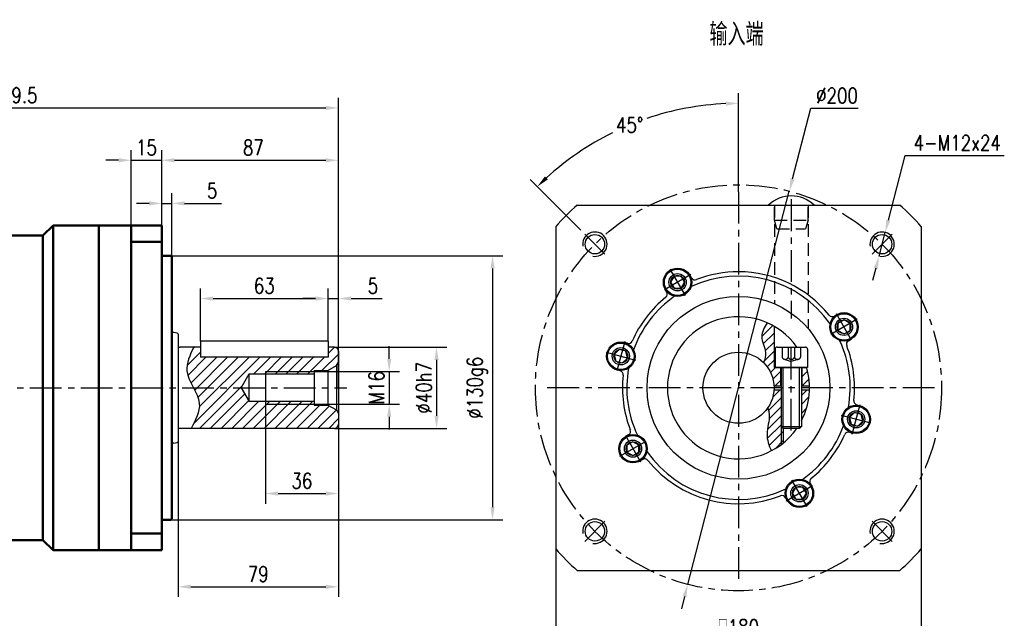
# Model space of a CAD drawing. Header units: inches. Extents: x 51 to 1026, y 12 to 675.
# Tile 3 of 3: x 541 to 1026, y 380 to 675. Entities that reach past the tile are written whole.
import ezdxf

# ---------------------------------------------------------------- set-up
doc = ezdxf.new("R2010")
doc.units = ezdxf.units.IN
doc.header["$LTSCALE"] = 25
doc.header["$MEASUREMENT"] = 0
for name, pattern in [('CENTER', [2, 1.25, -0.25, 0.25, -0.25]), ('HIDDEN', [0.375, 0.25, -0.125]), ('实线', [0])]:
    doc.linetypes.add(name, pattern=pattern)
for name, color, linetype in [('1轮廓实线层', 7, 'Continuous'), ('2细线层', 4, 'Continuous'), ('3中心线层', 1, 'CENTER'), ('4虚线层', 6, 'HIDDEN'), ('5剖面线层', 2, 'Continuous'), ('6文字层', 3, 'Continuous'), ('7标注层', 4, 'Continuous')]:
    doc.layers.add(name, color=color, linetype=linetype)
doc.layers.add('可见 (ISO)', color=7, linetype='实线', lineweight=50)
doc.styles.add('PC_TEXTSTYLE', font='isocp.shx', dxfattribs={"width": 0.8, "bigfont": 'HZFS.SHX'})
doc.styles.add('TH_GBDIM', font='romans.shx', dxfattribs={"width": 0.8, "bigfont": 'gbcbig.shx'})
doc.dimstyles.new('直径标注A3', dxfattribs={"dimscale": 2.5, "dimtxt": 3.5, "dimasz": 3, "dimexe": 2, "dimexo": 0.0625, "dimgap": 1, "dimtad": 1, "dimtih": 1, "dimtoh": 1, "dimdsep": 46, "dimtxsty": 'PC_TEXTSTYLE', "dimsah": 1, "dimcen": 0.09, "dimclrt": 3, "dimadec": 0, "dimazin": 0, "dimtfac": 0.7, "dimtmove": 0, "dimatfit": 0, "dimfxl": 1, "dimtzin": 0, "dimarcsym": 0})
doc.dimstyles.new('线性标注', dxfattribs={"dimscale": 2.5, "dimtxt": 3.5, "dimasz": 3, "dimexe": 2, "dimexo": 0, "dimgap": 1, "dimtad": 1, "dimdsep": 46, "dimtxsty": 'TH_GBDIM', "dimcen": 0.09, "dimclrt": 3, "dimadec": 0, "dimazin": 2, "dimtfac": 0.7, "dimtix": 1, "dimtmove": 0, "dimatfit": 0, "dimfxl": 1, "dimtzin": 0, "dimarcsym": 0})
doc.dimstyles.new('角度标注', dxfattribs={"dimscale": 2.5, "dimtxt": 3.5, "dimasz": 3, "dimexe": 2, "dimexo": 0, "dimgap": 1, "dimtad": 1, "dimtih": 1, "dimtoh": 1, "dimdsep": 46, "dimtxsty": 'PC_TEXTSTYLE', "dimsah": 1, "dimcen": 0.09, "dimclrd": 4, "dimclrt": 3, "dimadec": 0, "dimazin": 0, "dimtfac": 0.7, "dimtmove": 0, "dimatfit": 0, "dimfxl": 1, "dimtzin": 0, "dimarcsym": 0})

# ---------------------------------------------------------------- blocks, each defined once
blk = doc.blocks.new('*D134')
at = {"layer": '7标注层', "color": 0, "lineweight": -2, "transparency": 16777216}
for p, q in [((615.5626934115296, 559.0132650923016), (778.9432119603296, 559.0132650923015)), ((773.9432119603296, 552.7632650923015), (773.9432119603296, 435.2632650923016)), ((615.4550198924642, 429.0132650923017), (778.9432119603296, 429.0132650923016))]:
    blk.add_line(p, q, dxfattribs=at)
at = {"layer": '7标注层', "color": 0, "transparency": 16777216}
for points in [[(772.9015452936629, 552.7632650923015), (774.9848786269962, 552.7632650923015), (773.9432119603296, 559.0132650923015)], [(772.9015452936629, 435.2632650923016), (774.9848786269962, 435.2632650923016), (773.9432119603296, 429.0132650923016)]]:
    blk.add_solid(points, dxfattribs=at)
at = {"layer": 'Defpoints', "color": 0, "transparency": 16777216}
for p in [(615.5626934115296, 559.0132650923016), (615.4550198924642, 429.0132650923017), (773.9432119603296, 429.0132650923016)]:
    blk.add_point(p, dxfattribs=at)
at = {"layer": '7标注层', "color": 3, "transparency": 16777216, "insert": (766.4432119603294, 494.0132650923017), "char_height": 7.5, "attachment_point": 5, "rotation": 90, "style": 'TH_GBDIM'}
blk.add_mtext('\\A1;%%c130g6', dxfattribs=at)
blk = doc.blocks.new('*D135')
at = {"layer": '7标注层', "color": 0, "lineweight": -2, "transparency": 16777216}
for p, q in [((696.0626934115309, 514.0132650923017), (751.361389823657, 514.0132650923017)), ((746.361389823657, 507.7632650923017), (746.361389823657, 480.2632650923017)), ((696.0626934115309, 474.0132650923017), (751.361389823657, 474.0132650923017))]:
    blk.add_line(p, q, dxfattribs=at)
at = {"layer": '7标注层', "color": 0, "transparency": 16777216}
for points in [[(745.3197231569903, 507.7632650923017), (747.4030564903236, 507.7632650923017), (746.361389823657, 514.0132650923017)], [(745.3197231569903, 480.2632650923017), (747.4030564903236, 480.2632650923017), (746.361389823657, 474.0132650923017)]]:
    blk.add_solid(points, dxfattribs=at)
at = {"layer": 'Defpoints', "color": 0, "transparency": 16777216}
for p in [(696.0626934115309, 514.0132650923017), (696.0626934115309, 474.0132650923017), (746.361389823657, 474.0132650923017)]:
    blk.add_point(p, dxfattribs=at)
at = {"layer": '7标注层', "color": 3, "transparency": 16777216, "insert": (740.1113898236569, 494.0132650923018), "char_height": 7.5, "attachment_point": 5, "rotation": 90, "style": 'TH_GBDIM'}
blk.add_mtext('\\A1;%%c40h7', dxfattribs=at)
blk = doc.blocks.new('*D136')
at = {"layer": '7标注层', "color": 0, "lineweight": -2, "transparency": 16777216}
for p, q in [((723.0575989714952, 508.2632650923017), (723.0575989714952, 514.5132650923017)), ((685.7296746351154, 502.0132650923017), (728.0575989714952, 502.0132650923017)), ((723.0575989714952, 502.0132650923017), (723.0575989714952, 486.0132650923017)), ((685.7296746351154, 486.0132650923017), (728.0575989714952, 486.0132650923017)), ((723.0575989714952, 479.7632650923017), (723.0575989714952, 473.5132650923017))]:
    blk.add_line(p, q, dxfattribs=at)
at = {"layer": '7标注层', "color": 0, "transparency": 16777216}
for points in [[(722.0159323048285, 508.2632650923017), (724.0992656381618, 508.2632650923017), (723.0575989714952, 502.0132650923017)], [(722.0159323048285, 479.7632650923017), (724.0992656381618, 479.7632650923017), (723.0575989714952, 486.0132650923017)]]:
    blk.add_solid(points, dxfattribs=at)
at = {"layer": 'Defpoints', "color": 0, "transparency": 16777216}
for p in [(685.7296746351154, 502.0132650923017), (685.7296746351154, 486.0132650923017), (723.0575989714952, 486.0132650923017)]:
    blk.add_point(p, dxfattribs=at)
at = {"layer": '7标注层', "color": 3, "transparency": 16777216, "insert": (716.807598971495, 494.0132650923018), "char_height": 7.5, "attachment_point": 5, "rotation": 90, "style": 'TH_GBDIM'}
blk.add_mtext('M16', dxfattribs=at)
blk = doc.blocks.new('*D137')
at = {"layer": '7标注层', "color": 0, "lineweight": -2, "transparency": 16777216}
for p, q in [((630.0626934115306, 517.0132650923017), (630.0626934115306, 542.9628996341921)), ((693.0626934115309, 517.0132650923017), (693.0626934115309, 542.9628996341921)), ((636.3126934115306, 537.9628996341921), (686.8126934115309, 537.9628996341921))]:
    blk.add_line(p, q, dxfattribs=at)
at = {"layer": '7标注层', "color": 0, "transparency": 16777216}
for points in [[(636.3126934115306, 539.0045663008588), (636.3126934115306, 536.9212329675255), (630.0626934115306, 537.9628996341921)], [(686.8126934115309, 539.0045663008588), (686.8126934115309, 536.9212329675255), (693.0626934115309, 537.9628996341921)]]:
    blk.add_solid(points, dxfattribs=at)
at = {"layer": 'Defpoints', "color": 0, "transparency": 16777216}
for p in [(693.0626934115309, 537.9628996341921), (630.0626934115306, 517.0132650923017), (693.0626934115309, 517.0132650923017)]:
    blk.add_point(p, dxfattribs=at)
at = {"layer": '7标注层', "color": 3, "transparency": 16777216, "insert": (661.5626934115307, 544.2128996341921), "char_height": 7.5, "attachment_point": 5, "style": 'TH_GBDIM'}
blk.add_mtext('63', dxfattribs=at)
blk = doc.blocks.new('*D138')
at = {"layer": '7标注层', "color": 0, "lineweight": -2, "transparency": 16777216}
for p, q in [((693.0626934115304, 517.0132650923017), (693.0626934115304, 542.9628996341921)), ((698.0626934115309, 510.4377008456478), (698.0626934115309, 542.9628996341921)), ((686.8126934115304, 537.9628996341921), (680.5626934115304, 537.9628996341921)), ((693.0626934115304, 537.9628996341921), (698.0626934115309, 537.9628996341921)), ((704.3126934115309, 537.9628996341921), (719.5626934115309, 537.9628996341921))]:
    blk.add_line(p, q, dxfattribs=at)
at = {"layer": '7标注层', "color": 0, "transparency": 16777216}
for points in [[(686.8126934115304, 539.0045663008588), (686.8126934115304, 536.9212329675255), (693.0626934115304, 537.9628996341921)], [(704.3126934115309, 539.0045663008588), (704.3126934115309, 536.9212329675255), (698.0626934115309, 537.9628996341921)]]:
    blk.add_solid(points, dxfattribs=at)
at = {"layer": 'Defpoints', "color": 0, "transparency": 16777216}
for p in [(698.0626934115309, 537.9628996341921), (693.0626934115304, 517.0132650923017), (698.0626934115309, 510.4377008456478)]:
    blk.add_point(p, dxfattribs=at)
at = {"layer": '7标注层', "color": 3, "transparency": 16777216, "insert": (715.0626934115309, 544.2128996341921), "char_height": 7.5, "attachment_point": 5, "style": 'TH_GBDIM'}
blk.add_mtext('5', dxfattribs=at)
blk = doc.blocks.new('*D139')
at = {"layer": '7标注层', "color": 0, "lineweight": -2, "transparency": 16777216}
for p, q in [((698.0626934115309, 478.0029963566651), (698.0626934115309, 390.9881241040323)), ((619.0626934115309, 467.5354688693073), (619.0626934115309, 390.9881241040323)), ((625.3126934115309, 395.9881241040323), (691.8126934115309, 395.9881241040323))]:
    blk.add_line(p, q, dxfattribs=at)
at = {"layer": '7标注层', "color": 0, "transparency": 16777216}
for points in [[(625.3126934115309, 397.029790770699), (625.3126934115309, 394.9464574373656), (619.0626934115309, 395.9881241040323)], [(691.8126934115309, 397.029790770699), (691.8126934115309, 394.9464574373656), (698.0626934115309, 395.9881241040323)]]:
    blk.add_solid(points, dxfattribs=at)
at = {"layer": 'Defpoints', "color": 0, "transparency": 16777216}
for p in [(698.0626934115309, 478.0029963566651), (619.0626934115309, 467.5354688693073), (698.0626934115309, 395.9881241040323)]:
    blk.add_point(p, dxfattribs=at)
at = {"layer": '7标注层', "color": 3, "transparency": 16777216, "insert": (658.5626934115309, 402.2381241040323), "char_height": 7.5, "attachment_point": 5, "style": 'TH_GBDIM'}
blk.add_mtext('79', dxfattribs=at)
blk = doc.blocks.new('*D140')
at = {"layer": '7标注层', "color": 0, "lineweight": -2, "transparency": 16777216}
for p, q in [((662.0626934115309, 486.0132650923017), (662.0626934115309, 436.9198637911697)), ((698.0626934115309, 479.145583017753), (698.0626934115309, 436.9198637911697)), ((668.3126934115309, 441.9198637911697), (691.8126934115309, 441.9198637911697))]:
    blk.add_line(p, q, dxfattribs=at)
at = {"layer": '7标注层', "color": 0, "transparency": 16777216}
for points in [[(668.3126934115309, 442.9615304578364), (668.3126934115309, 440.8781971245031), (662.0626934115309, 441.9198637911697)], [(691.8126934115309, 442.9615304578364), (691.8126934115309, 440.8781971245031), (698.0626934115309, 441.9198637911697)]]:
    blk.add_solid(points, dxfattribs=at)
at = {"layer": 'Defpoints', "color": 0, "transparency": 16777216}
for p in [(662.0626934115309, 486.0132650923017), (698.0626934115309, 479.145583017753), (698.0626934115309, 441.9198637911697)]:
    blk.add_point(p, dxfattribs=at)
at = {"layer": '7标注层', "color": 3, "transparency": 16777216, "insert": (680.0626934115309, 448.1698637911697), "char_height": 7.5, "attachment_point": 5, "style": 'TH_GBDIM'}
blk.add_mtext('36', dxfattribs=at)
blk = doc.blocks.new('*D141')
at = {"layer": '7标注层', "color": 0, "lineweight": -2, "transparency": 16777216}
for p, q in [((611.0626934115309, 573.5132650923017), (611.0626934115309, 611.0693844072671)), ((698.0626934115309, 510.4377008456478), (698.0626934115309, 611.0693844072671)), ((617.3126934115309, 606.0693844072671), (691.8126934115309, 606.0693844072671))]:
    blk.add_line(p, q, dxfattribs=at)
at = {"layer": '7标注层', "color": 0, "transparency": 16777216}
for points in [[(617.3126934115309, 607.1110510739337), (617.3126934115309, 605.0277177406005), (611.0626934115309, 606.0693844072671)], [(691.8126934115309, 607.1110510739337), (691.8126934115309, 605.0277177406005), (698.0626934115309, 606.0693844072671)]]:
    blk.add_solid(points, dxfattribs=at)
at = {"layer": 'Defpoints', "color": 0, "transparency": 16777216}
for p in [(698.0626934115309, 606.0693844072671), (611.0626934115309, 573.5132650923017), (698.0626934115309, 510.4377008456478)]:
    blk.add_point(p, dxfattribs=at)
at = {"layer": '7标注层', "color": 3, "transparency": 16777216, "insert": (656.1620946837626, 612.3193844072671), "char_height": 7.5, "attachment_point": 5, "style": 'TH_GBDIM'}
blk.add_mtext('87', dxfattribs=at)
blk = doc.blocks.new('*D142')
at = {"layer": '7标注层', "color": 0, "lineweight": -2, "transparency": 16777216}
for p, q in [((611.0626934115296, 546.1331826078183), (611.0626934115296, 589.8302762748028)), ((616.0626934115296, 558.3202503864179), (616.0626934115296, 589.8302762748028)), ((604.8126934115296, 584.8302762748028), (598.5626934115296, 584.8302762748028)), ((611.0626934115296, 584.8302762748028), (616.0626934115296, 584.8302762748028)), ((622.3126934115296, 584.8302762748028), (640.396026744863, 584.8302762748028))]:
    blk.add_line(p, q, dxfattribs=at)
at = {"layer": '7标注层', "color": 0, "transparency": 16777216}
for points in [[(604.8126934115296, 585.8719429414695), (604.8126934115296, 583.7886096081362), (611.0626934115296, 584.8302762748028)], [(622.3126934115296, 585.8719429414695), (622.3126934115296, 583.7886096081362), (616.0626934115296, 584.8302762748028)]]:
    blk.add_solid(points, dxfattribs=at)
at = {"layer": 'Defpoints', "color": 0, "transparency": 16777216}
for p in [(616.0626934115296, 584.8302762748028), (616.0626934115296, 558.3202503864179), (611.0626934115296, 546.1331826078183)]:
    blk.add_point(p, dxfattribs=at)
at = {"layer": '7标注层', "color": 3, "transparency": 16777216, "insert": (635.896026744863, 591.0802762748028), "char_height": 7.5, "attachment_point": 5, "style": 'TH_GBDIM'}
blk.add_mtext('5', dxfattribs=at)
blk = doc.blocks.new('*D143')
at = {"layer": '7标注层', "color": 0, "lineweight": -2, "transparency": 16777216}
for p, q in [((378.5626934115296, 584.0132650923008), (378.5626934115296, 636.842619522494)), ((698.0626934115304, 494.013265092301), (698.0626934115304, 636.842619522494)), ((384.8126934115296, 631.842619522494), (691.8126934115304, 631.842619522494))]:
    blk.add_line(p, q, dxfattribs=at)
at = {"layer": '7标注层', "color": 0, "transparency": 16777216}
for points in [[(384.8126934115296, 632.8842861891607), (384.8126934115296, 630.8009528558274), (378.5626934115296, 631.842619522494)], [(691.8126934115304, 632.8842861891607), (691.8126934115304, 630.8009528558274), (698.0626934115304, 631.842619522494)]]:
    blk.add_solid(points, dxfattribs=at)
at = {"layer": 'Defpoints', "color": 0, "transparency": 16777216}
for p in [(698.0626934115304, 631.842619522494), (378.5626934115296, 584.0132650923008), (698.0626934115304, 494.013265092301)]:
    blk.add_point(p, dxfattribs=at)
at = {"layer": '7标注层', "color": 3, "transparency": 16777216, "insert": (538.3126934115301, 638.092619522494), "char_height": 7.5, "attachment_point": 5, "style": 'TH_GBDIM'}
blk.add_mtext('319.5', dxfattribs=at)
blk = doc.blocks.new('*D144')
at = {"layer": '7标注层', "color": 0, "lineweight": -2, "transparency": 16777216}
for p, q in [((596.0626934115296, 555.3762614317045), (596.0626934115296, 611.0693844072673)), ((611.0626934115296, 555.3762614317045), (611.0626934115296, 611.0693844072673)), ((589.8126934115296, 606.0693844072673), (583.5626934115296, 606.0693844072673)), ((596.0626934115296, 606.0693844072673), (611.0626934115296, 606.0693844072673)), ((617.3126934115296, 606.0693844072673), (623.5626934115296, 606.0693844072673))]:
    blk.add_line(p, q, dxfattribs=at)
at = {"layer": '7标注层', "color": 0, "transparency": 16777216}
for points in [[(589.8126934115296, 607.1110510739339), (589.8126934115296, 605.0277177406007), (596.0626934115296, 606.0693844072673)], [(617.3126934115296, 607.1110510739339), (617.3126934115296, 605.0277177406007), (611.0626934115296, 606.0693844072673)]]:
    blk.add_solid(points, dxfattribs=at)
at = {"layer": 'Defpoints', "color": 0, "transparency": 16777216}
for p in [(611.0626934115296, 606.0693844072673), (596.0626934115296, 555.3762614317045), (611.0626934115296, 555.3762614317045)]:
    blk.add_point(p, dxfattribs=at)
at = {"layer": '7标注层', "color": 3, "transparency": 16777216, "insert": (603.5626934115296, 612.3193844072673), "char_height": 7.5, "attachment_point": 5, "style": 'TH_GBDIM'}
blk.add_mtext('15', dxfattribs=at)
blk = doc.blocks.new('*D154')
at = {"layer": '7标注层', "color": 0, "lineweight": -2, "transparency": 16777216}
for p, q in [((921.6286603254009, 596.8843215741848), (930.6213817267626, 631.685583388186)), ((930.6213817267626, 631.685583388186), (953.9785245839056, 631.6855833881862)), ((870.0281060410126, 397.1934472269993), (920.065007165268, 590.8330829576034)), ((868.4644528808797, 391.1422086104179), (866.9007997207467, 385.0909699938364))]:
    blk.add_line(p, q, dxfattribs=at)
at = {"layer": '7标注层', "color": 0, "transparency": 16777216}
for points in [[(920.6201205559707, 597.144930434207), (922.6372000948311, 596.6237127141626), (920.065007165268, 590.8330829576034)], [(867.4559131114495, 391.4028174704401), (869.4729926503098, 390.8815997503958), (870.0281060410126, 397.1934472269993)]]:
    blk.add_solid(points, dxfattribs=at)
at = {"layer": 'Defpoints', "color": 0, "transparency": 16777216}
for p in [(920.065007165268, 590.8330829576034), (870.0281060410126, 397.1934472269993)]:
    blk.add_point(p, dxfattribs=at)
at = {"layer": '7标注层', "color": 3, "transparency": 16777216, "insert": (943.5499531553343, 637.9355833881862), "char_height": 7.5, "attachment_point": 5, "style": 'TH_GBDIM'}
blk.add_mtext('∅200', dxfattribs=at)
blk = doc.blocks.new('*D155')
at = {"layer": '7标注层', "color": 0, "lineweight": -2, "transparency": 16777216}
for p, q in [((805.0465566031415, 414.6407257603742), (805.0465566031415, 364.8695111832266)), ((985.0465566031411, 414.6407257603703), (985.0465566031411, 364.8695111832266)), ((811.2965566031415, 369.8695111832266), (978.7965566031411, 369.8695111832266))]:
    blk.add_line(p, q, dxfattribs=at)
at = {"layer": '7标注层', "color": 0, "transparency": 16777216}
for points in [[(811.2965566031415, 370.9111778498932), (811.2965566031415, 368.8278445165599), (805.0465566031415, 369.8695111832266)], [(978.7965566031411, 370.9111778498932), (978.7965566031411, 368.8278445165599), (985.0465566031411, 369.8695111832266)]]:
    blk.add_solid(points, dxfattribs=at)
at = {"layer": 'Defpoints', "color": 0, "transparency": 16777216}
for p in [(805.0465566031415, 414.6407257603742), (985.0465566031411, 414.6407257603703), (985.0465566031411, 369.8695111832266)]:
    blk.add_point(p, dxfattribs=at)
at = {"layer": '7标注层', "color": 3, "transparency": 16777216, "insert": (895.0465566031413, 376.1195111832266), "char_height": 7.5, "attachment_point": 5, "style": 'TH_GBDIM'}
blk.add_mtext('{□}180', dxfattribs=at)
blk = doc.blocks.new('GB／T70.1M10M30')
at = {"layer": '1轮廓实线层'}
for p, q in [((0, -7), (0, 7)), ((1, 8), (10, 8)), ((10, 8), (10, -8)), ((10, 5), (39, 5)), ((39, 5), (40, 4)), ((39, -5), (39, 5)), ((40, 4), (40, -4)), ((39, -5), (40, -4)), ((1, -8), (10, -8)), ((10, -5), (39, -5))]:
    blk.add_line(p, q, dxfattribs=at)
for centre, start, end in [((1, 7), 90, 180), ((1, -7), 180, 270)]:
    blk.add_arc(centre, 1, start, end, dxfattribs=at)
at = {"layer": '2细线层'}
for p, q in [((40, 4), (10, 4)), ((40, -4), (10, -4))]:
    blk.add_line(p, q, dxfattribs=at)
at = {"layer": '3中心线层', "ltscale": 0.5}
blk.add_line((41, 0), (-1, 0), dxfattribs=at)
at = {"layer": '4虚线层'}
for p, q in [((0, 4.575), (5, 4.575)), ((0, 1.525), (5, 1.525)), ((6, 3.05), (7, 0)), ((6, -3.05), (7, 0)), ((0, -1.525), (5, -1.525)), ((0, -4.575), (5, -4.575))]:
    blk.add_line(p, q, dxfattribs=at)
for centre, radius, end in [((4.337187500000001, 3.05), 1.6628125, 66.50873314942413), ((4.337187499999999, 2.220446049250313e-16), 1.662812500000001, 66.50873314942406), ((4.337187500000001, -3.05), 1.6628125, 66.50873314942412)]:
    blk.add_arc(centre, radius, 293.4912668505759, end, dxfattribs=at)
blk = doc.blocks.new('GB／T70.1M8R12')
at = {"layer": '1轮廓实线层'}
for p, q in [((0, 3.43), (-2.970467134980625, 1.715)), ((-2.970467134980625, 1.715), (-2.970467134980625, -1.715)), ((2.970467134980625, 1.715), (0, 3.43)), ((2.970467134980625, -1.715), (2.970467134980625, 1.715)), ((-2.970467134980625, -1.715), (0, -3.43)), ((0, -3.43), (2.970467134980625, -1.715))]:
    blk.add_line(p, q, dxfattribs=at)
for radius in [6.5, 3.43]:
    blk.add_circle((0, 0), radius, dxfattribs=at)
at = {"layer": '3中心线层'}
for p, q in [((0, 7.5), (0, -7.5)), ((7.5, 0), (-7.5, 0))]:
    blk.add_line(p, q, dxfattribs=at)
blk = doc.blocks.new('*D156')
at = {"layer": '7标注层', "color": 0, "lineweight": -2, "transparency": 16777216}
for p, q in [((895.0465566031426, 590.4799637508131), (895.0465566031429, 639.120179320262)), ((817.3451688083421, 571.714652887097), (792.4404735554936, 596.6193481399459))]:
    blk.add_line(p, q, dxfattribs=at)
at = {"layer": '7标注层', "color": 4, "lineweight": -2, "transparency": 16777216}
for start, end in [(92.55610739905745, 108.7848562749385), (116.3179091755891, 132.4438926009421)]:
    blk.add_arc((895.0465566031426, 494.0132650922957), 140.1069142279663, start, end, dxfattribs=at)
at = {"layer": '7标注层', "color": 4, "transparency": 16777216}
for points in [[(888.7748776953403, 635.022184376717), (888.8213451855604, 632.9393693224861), (895.0465566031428, 634.120179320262)], [(801.2128554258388, 596.6507446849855), (799.7729402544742, 598.1563748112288), (795.9760074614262, 593.0838142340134)]]:
    blk.add_solid(points, dxfattribs=at)
at = {"layer": 'Defpoints', "color": 0, "transparency": 16777216}
for p in [(858.7842188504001, 629.3461519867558), (895.0465566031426, 590.4799637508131), (817.3451688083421, 571.714652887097), (831.326588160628, 557.7332335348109), (895.0465566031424, 397.5465664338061)]:
    blk.add_point(p, dxfattribs=at)
at = {"layer": '7标注层', "color": 3, "transparency": 16777216, "insert": (841.4299617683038, 623.4551755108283), "char_height": 7.5, "attachment_point": 5, "style": 'TH_GBDIM'}
blk.add_mtext('45°', dxfattribs=at)
blk = doc.blocks.new('*D157')
at = {"layer": '7标注层', "color": 0, "lineweight": -2, "transparency": 16777216}
for p, q in [((968.8496861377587, 576.5771809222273), (977.1472842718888, 608.381529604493)), ((977.1472842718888, 608.381529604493), (1025.932998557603, 608.381529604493)), ((964.2425646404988, 558.9182757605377), (967.2719048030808, 570.5296106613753)), ((962.664783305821, 552.8707054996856), (961.0870019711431, 546.8231352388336))]:
    blk.add_line(p, q, dxfattribs=at)
at = {"layer": '7标注层', "color": 0, "transparency": 16777216}
for points in [[(967.8417577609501, 576.840144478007), (969.8576145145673, 576.3142173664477), (967.2719048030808, 570.5296106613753)], [(961.6568549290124, 553.1336690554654), (963.6727116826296, 552.607741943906), (964.2425646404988, 558.9182757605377)]]:
    blk.add_solid(points, dxfattribs=at)
at = {"layer": 'Defpoints', "color": 0, "transparency": 16777216}
for p in [(967.2719048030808, 570.5296106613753), (964.2425646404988, 558.9182757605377)]:
    blk.add_point(p, dxfattribs=at)
at = {"layer": '7标注层', "color": 3, "transparency": 16777216, "insert": (1002.790141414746, 614.6315296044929), "char_height": 7.5, "attachment_point": 5, "style": 'TH_GBDIM'}
blk.add_mtext('4-M12x24', dxfattribs=at)
blk = doc.blocks.new('卡扣16.5')
at = {"layer": '1轮廓实线层'}
blk.add_line((991.6623063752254, 392.4472060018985), (1014.052770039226, 392.4472060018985), dxfattribs=at)
blk.add_arc((1002.857538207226, 380.6627514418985), 16.25443278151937, 46.46880071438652, 133.5311992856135, dxfattribs=at)
at = {"layer": '4虚线层'}
for p, q in [((994.6084200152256, 385.0819219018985), (994.6084200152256, 392.4472060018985)), ((1011.106656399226, 385.0819219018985), (1011.106656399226, 392.4472060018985)), ((995.7925331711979, 380.6627514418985), (994.6084200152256, 385.0819219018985)), ((994.6084200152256, 385.0819219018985), (1011.106656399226, 385.0819219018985)), ((1011.106656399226, 385.0819219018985), (1009.922543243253, 380.6627514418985)), ((995.7925331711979, 380.6627514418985), (1009.922543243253, 380.6627514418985))]:
    blk.add_line(p, q, dxfattribs=at)

msp = doc.modelspace()

# ---------------------------------------------------------------- hatches: boundary and pattern name
at = {"layer": '5剖面线层'}
h = msp.add_hatch(dxfattribs=at)
h.set_pattern_fill('ANSI31', color=256, scale=25)
h.set_pattern_definition([(45, (-764.4198491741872, 178.6368971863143), (-2.209708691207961, 2.209708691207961), [])])
edge = h.paths.add_edge_path()
edge.add_spline(control_points=[(909.5087341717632, 484.1595642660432), (909.8361016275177, 483.1035953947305), (910.7652637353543, 478.8202985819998), (908.0900730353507, 471.3593189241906), (909.9177382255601, 465.6326968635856), (911.2764888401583, 463.0037617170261)], knot_values=[43.83531889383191, 43.83531889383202, 43.83531889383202, 43.83531889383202, 47.08885383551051, 56.92572404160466, 65.72849898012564, 65.72849898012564, 65.72849898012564, 65.72849898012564], degree=3, periodic=0)
edge.add_arc((895.0465566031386, 494.0132650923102), 35, 297.6269193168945, 306.869897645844)
edge.add_line((916.0465566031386, 466.0132650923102), (916.0465566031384, 493.0132650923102))
edge.add_line((916.0465566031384, 493.0132650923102), (912.5179618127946, 493.0132650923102))
edge.add_arc((895.0465566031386, 494.0132650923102), 17.5, 325.73172004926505, 356.72417104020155, ccw=False)
edge = h.paths.add_edge_path()
edge.add_spline(control_points=[(909.1412652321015, 526.049794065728), (907.8135450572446, 523.7909592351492), (905.0321622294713, 519.0590251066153), (909.1477644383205, 512.3110686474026), (907.9716613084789, 508.0789343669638), (907.350260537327, 506.4578972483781)], knot_values=[0, 0, 0, 0, 7.347999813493, 15.3930028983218, 20.44105991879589, 20.44105991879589, 20.44105991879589, 20.44105991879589], degree=3, periodic=0)
edge.add_arc((895.0465566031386, 494.0132650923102), 17.5, 3.275828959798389, 45.326264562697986, ccw=False)
edge.add_line((912.5179618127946, 495.0132650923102), (915.7965566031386, 495.0132650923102))
edge.add_line((915.7965566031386, 495.0132650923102), (915.7965566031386, 504.0132650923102))
edge.add_line((915.7965566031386, 504.0132650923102), (912.5465566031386, 504.0132650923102))
edge.add_line((912.5465566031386, 504.0132650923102), (912.5465566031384, 524.3241542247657))
edge.add_arc((895.0465566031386, 494.0132650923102), 35, 60.00000000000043, 66.25254949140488)
h.paths.add_polyline_path([(926.2965566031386, 495.0132650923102), (930.0322679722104, 495.0132650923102, 0.06538704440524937), (928.5875762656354, 504.0132650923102), (926.2965566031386, 504.0132650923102)])
h.paths.add_polyline_path([(926.0465566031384, 477.7651882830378, 0.1140381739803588), (930.0322679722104, 493.0132650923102), (926.0465566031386, 493.0132650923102)])
edge = h.paths.add_edge_path()
edge.add_line((917.0465566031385, 475.0132650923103), (916.0465566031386, 475.0132650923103))
edge.add_line((916.0465566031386, 475.0132650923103), (916.0465566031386, 466.0132650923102))
edge.add_arc((895.0465566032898, 494.0132650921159), 34.99999999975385, 306.8698976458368, 308.944803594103)
edge.add_line((917.0465566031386, 466.7919499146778), (917.0465566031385, 475.0132650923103))
h = msp.add_hatch(dxfattribs=at)
h.set_pattern_fill('ANSI31', color=2, scale=30)
h.set_pattern_definition([(45, (0, 30), (-2.651650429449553, 2.651650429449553), [])])
edge = h.paths.add_edge_path()
edge.add_line((697.0686879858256, 483.0849329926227), (692.8626934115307, 485.5132650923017))
edge.add_line((692.8626934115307, 485.5132650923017), (686.0626934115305, 485.5132650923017))
edge.add_line((686.0626934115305, 485.5132650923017), (686.0626934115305, 486.0132650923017))
edge.add_line((686.0626934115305, 486.0132650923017), (662.0626934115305, 486.0132650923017))
edge.add_line((662.0626934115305, 486.0132650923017), (662.0626934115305, 487.2132650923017))
edge.add_line((662.0626934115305, 487.2132650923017), (654.0626934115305, 487.2132650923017))
edge.add_line((654.0626934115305, 487.2132650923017), (650.1367115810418, 494.013265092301))
edge.add_line((650.1367115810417, 494.013265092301), (626.6856741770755, 494.013265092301))
edge.add_spline(control_points=[(626.6856741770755, 494.013265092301), (628.0195469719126, 491.4605751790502), (631.3423656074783, 484.8974946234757), (627.7115159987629, 478.1445458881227), (625.4902553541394, 474.0132650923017)], knot_values=[21.01897141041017, 21.01897141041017, 21.01897141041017, 21.01897141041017, 29.25262591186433, 42.22739598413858, 42.22739598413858, 42.22739598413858, 42.22739598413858], degree=3, periodic=0)
edge.add_line((625.4902553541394, 474.0132650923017), (696.0626934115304, 474.0132650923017))
edge.add_arc((696.0626934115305, 476.0132650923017), 2, 270, 360)
edge.add_line((698.0626934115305, 476.0132650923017), (698.0626934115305, 481.3632650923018))
edge.add_line((698.0626934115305, 481.3632650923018), (697.0686879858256, 483.0849329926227))
edge = h.paths.add_edge_path()
edge.add_line((654.0626934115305, 500.8132650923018), (662.0626934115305, 500.8132650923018))
edge.add_line((662.0626934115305, 500.8132650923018), (662.0626934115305, 502.0132650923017))
edge.add_line((662.0626934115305, 502.0132650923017), (686.0626934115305, 502.0132650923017))
edge.add_line((686.0626934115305, 502.0132650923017), (686.0626934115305, 502.5132650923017))
edge.add_line((686.0626934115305, 502.5132650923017), (692.8626934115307, 502.5132650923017))
edge.add_line((692.8626934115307, 502.5132650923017), (697.0686879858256, 504.9415971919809))
edge.add_line((697.0686879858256, 504.9415971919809), (698.0626934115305, 506.6632650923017))
edge.add_line((698.0626934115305, 506.6632650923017), (698.0626934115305, 512.0132650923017))
edge.add_arc((696.0626934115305, 512.0132650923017), 2, 0, 90)
edge.add_line((696.0626934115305, 514.0132650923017), (693.0626934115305, 514.0132650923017))
edge.add_line((693.0626934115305, 514.0132650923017), (693.0626934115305, 509.0132650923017))
edge.add_line((693.0626934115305, 509.0132650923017), (630.0626934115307, 509.0132650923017))
edge.add_line((630.0626934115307, 509.0132650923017), (630.0626934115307, 514.0132650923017))
edge.add_line((630.0626934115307, 514.0132650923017), (626.7958204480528, 514.0132650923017))
edge.add_spline(control_points=[(626.7958204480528, 514.0132650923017), (624.9363692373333, 510.0734546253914), (621.7301241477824, 503.2800534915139), (625.2553395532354, 496.750558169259), (626.6856741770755, 494.013265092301)], knot_values=[0, 0, 0, 0, 12.1898827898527, 21.01897141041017, 21.01897141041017, 21.01897141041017, 21.01897141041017], degree=3, periodic=0)
edge.add_line((626.6856741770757, 494.013265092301), (650.1367115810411, 494.013265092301))
edge.add_line((650.136711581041, 494.013265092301), (654.0626934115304, 500.8132650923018))
h.paths.add_polyline_path([(686.0626934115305, 502.0132650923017), (662.0626934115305, 502.0132650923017), (662.0626934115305, 500.8132650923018), (686.0626934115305, 500.8132650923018)], flags=17)
h.paths.add_polyline_path([(686.0626934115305, 487.2132650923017), (662.0626934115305, 487.2132650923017), (662.0626934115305, 486.0132650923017), (686.0626934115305, 486.0132650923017)], flags=17)

# ---------------------------------------------------------------- linework, layer by layer
for p, q in [((618.6495175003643, 520.9834651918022), (617.0626934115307, 521.2632650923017)), ((619.0626934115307, 520.4910613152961), (619.062693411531, 493.7632650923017)), ((630.0626934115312, 514.0132650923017), (620.0626934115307, 514.0132650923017)), ((693.0626934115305, 517.0132650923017), (630.0626934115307, 517.0132650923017)), ((630.0626934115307, 517.0132650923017), (630.0626934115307, 509.0132650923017)), ((693.0626934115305, 517.0132650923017), (693.0626934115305, 509.0132650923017)), ((696.0626934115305, 514.0132650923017), (693.0626934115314, 514.0132650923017)), ((698.0626934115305, 512.0132650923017), (698.0626934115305, 476.0132650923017)), ((693.0626934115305, 509.0132650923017), (630.0626934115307, 509.0132650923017)), ((619.062693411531, 494.0132650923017), (619.0626934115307, 467.2854688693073)), ((696.0626934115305, 474.0132650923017), (620.0626934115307, 474.0132650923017)), ((617.0626934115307, 466.7632650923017), (618.6495175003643, 467.0430649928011))]:
    msp.add_line(p, q)
for centre, radius, start, end in [((618.5626934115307, 520.4910613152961), 0.5, 0, 79.99999999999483), ((620.0626934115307, 515.0132650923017), 1, 180, 270), ((696.0626934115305, 512.0132650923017), 2, 0, 90), ((696.0626934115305, 476.0132650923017), 2, 270, 0), ((620.0626934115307, 473.0132650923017), 1, 90, 180), ((618.5626934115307, 467.5354688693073), 0.5, 280.0000000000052, 0)]:
    msp.add_arc(centre, radius, start, end)
at = {"layer": '1轮廓实线层'}
for p, q in [((815.6740172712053, 584.0132650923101), (974.4190959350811, 584.0132650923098)), ((805.0465566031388, 573.3858044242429), (805.0465566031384, 414.6407257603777)), ((985.0465566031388, 573.3858044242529), (985.0465566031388, 414.6407257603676)), ((871.8780891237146, 548.1422279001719), (871.1087344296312, 549.4747893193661)), ((859.7537334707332, 541.142227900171), (858.9843787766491, 542.4747893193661)), ((942.1755194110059, 529.3060882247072), (943.5080808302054, 530.075442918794)), ((912.5465566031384, 524.3241542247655), (912.5465566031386, 504.0132650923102)), ((617.0626934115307, 521.2632650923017), (616.0626934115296, 521.2632650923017)), ((840.3890194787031, 515.9056412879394), (838.902740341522, 516.3038885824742)), ((949.1755194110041, 517.1817325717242), (950.5080808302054, 517.9510872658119)), ((692.8626934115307, 502.5132650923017), (697.0686879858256, 504.9415971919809)), ((697.0686879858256, 504.9415971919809), (698.0626934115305, 506.6632650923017)), ((697.0686879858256, 504.9415971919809), (697.0686879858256, 483.0849329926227)), ((698.0626934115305, 506.6632650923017), (698.0626934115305, 481.3632650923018)), ((650.1367115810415, 494.0132650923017), (654.0626934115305, 500.8132650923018)), ((654.0626934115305, 487.2132650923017), (654.0626934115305, 500.8132650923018)), ((654.0626934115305, 500.8132650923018), (686.0626934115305, 500.8132650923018)), ((662.0626934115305, 502.0132650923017), (662.0626934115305, 486.0132650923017)), ((686.0626934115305, 502.5132650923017), (692.8626934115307, 502.5132650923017)), ((686.0626934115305, 502.5132650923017), (686.0626934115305, 485.5132650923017)), ((692.8626934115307, 502.5132650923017), (692.8626934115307, 485.5132650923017)), ((836.76555284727, 502.3826797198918), (835.2792737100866, 502.7809270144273)), ((912.5465566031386, 504.0132650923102), (928.5875762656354, 504.0132650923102)), ((915.7965566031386, 504.0132650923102), (915.7965566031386, 495.0132650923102)), ((926.2965566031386, 504.0132650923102), (926.2965566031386, 495.0132650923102)), ((912.5179618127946, 495.0132650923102), (916.0465566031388, 495.0132650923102)), ((926.0465566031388, 495.0132650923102), (930.0322679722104, 495.0132650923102)), ((650.1367115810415, 494.0132650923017), (654.0626934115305, 487.2132650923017)), ((912.5179618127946, 493.0132650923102), (916.0465566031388, 493.0132650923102)), ((926.0465566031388, 493.0132650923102), (930.0322679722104, 493.0132650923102)), ((686.0626934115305, 487.2132650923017), (654.0626934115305, 487.2132650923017)), ((953.3275603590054, 485.6438504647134), (954.813839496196, 485.2456031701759)), ((840.9175937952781, 470.8447976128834), (839.5850323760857, 470.0754429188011)), ((917.0465566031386, 474.0132650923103), (917.0465566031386, 466.7919499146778)), ((949.7040937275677, 472.1208888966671), (951.1903728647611, 471.722641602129)), ((617.0626934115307, 466.7632650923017), (616.0626934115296, 466.7632650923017)), ((847.9175937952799, 458.7204419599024), (846.5850323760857, 457.9510872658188)), ((930.3393797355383, 446.8843022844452), (931.1087344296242, 445.551740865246)), ((918.2150240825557, 439.8843022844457), (918.9843787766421, 438.551740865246)), ((815.6740172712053, 404.0132650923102), (974.4190959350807, 404.0132650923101))]:
    msp.add_line(p, q, dxfattribs=at)
at = {"layer": '1轮廓实线层', "extrusion": (0, -1.224646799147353e-16, -1)}
for p, q in [((686.0626934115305, 485.5132650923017), (692.8626934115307, 485.5132650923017)), ((692.8626934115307, 485.5132650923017), (697.0686879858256, 483.0849329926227)), ((697.0686879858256, 483.0849329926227), (698.0626934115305, 481.3632650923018))]:
    msp.add_line(p, q, dxfattribs=at)
at = {"layer": '1轮廓实线层'}
for centre, radius in [((824.3358784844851, 564.7239432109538), 4.800000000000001), ((965.7572347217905, 564.7239432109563), 4.800000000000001), ((865.0465566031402, 545.9747893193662), 7), ((865.0465566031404, 545.9747893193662), 4.25), ((895.0465566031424, 494.0132650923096), 45), ((947.0080808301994, 524.0132650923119), 7), ((947.0080808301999, 524.0132650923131), 4.25), ((837.0910070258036, 509.5424077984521), 7), ((837.0910070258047, 509.5424077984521), 4.25), ((895.0465566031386, 494.0132650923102), 17.5), ((953.0021061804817, 478.4841223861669), 7), ((953.0021061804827, 478.4841223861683), 4.25), ((843.0850323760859, 464.0132650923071), 7), ((843.0850323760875, 464.0132650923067), 4.25), ((925.0465566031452, 442.0517408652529), 7), ((925.046556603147, 442.051740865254), 4.25), ((824.3358784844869, 423.3025869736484), 4.800000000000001), ((965.7572347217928, 423.3025869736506), 4.800000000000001)]:
    msp.add_circle(centre, radius, dxfattribs=at)
for centre, radius, start, end in [((895.0465566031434, 494.0132650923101), 120, 131.4096221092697, 138.5903778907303), ((895.0465566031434, 494.0132650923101), 120, 41.40962210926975, 48.59037789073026), ((895.0465566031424, 494.0132650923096), 55, 34.88768237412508, 115.1123176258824), ((873.6101399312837, 549.1422279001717), 2, 209.9999999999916, 291.2481362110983), ((895.0465566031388, 494.0132650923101), 57.15, 90, 111.2481362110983), ((895.0465566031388, 494.0132650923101), 57.15, 38.75186378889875, 90), ((895.0465566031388, 494.0132650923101), 57.15, 128.7518637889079, 156.248136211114), ((895.0465566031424, 494.0132650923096), 55, 124.8876823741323, 160.112317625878), ((858.0216826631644, 540.1422279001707), 2, 308.7518637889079, 30.00000000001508), ((895.0465566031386, 494.0132650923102), 35, 34.84990457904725, 325.1500954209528), ((941.1755194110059, 531.038139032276), 2, 218.7518637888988, 300.0000000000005), ((840.9066575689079, 517.8374929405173), 2, 255.0000000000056, 336.2481362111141), ((895.0465566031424, 494.0132650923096), 55, 349.8876823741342, 25.11231762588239), ((950.1755194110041, 515.4496817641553), 2, 120.0000000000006, 201.2481362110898), ((895.0465566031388, 494.0132650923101), 57.15, 353.7518637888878, 21.2481362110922), ((836.2479147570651, 500.4508280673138), 2, 353.7518637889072, 75.00000000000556), ((895.0465566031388, 494.0132650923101), 57.15, 173.7518637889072, 201.2481362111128), ((895.0465566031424, 494.0132650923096), 55, 169.8876823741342, 205.1123176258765), ((895.0465566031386, 494.0132650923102), 35, 332.3395501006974, 16.60154959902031), ((953.8451984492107, 487.5757021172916), 2, 173.7518637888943, 255.0000000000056), ((895.0465566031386, 494.0132650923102), 35, 328.9972808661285, 329.0035908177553), ((895.0465566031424, 494.0132650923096), 55, 304.8876823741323, 340.112317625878), ((839.9175937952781, 472.5768484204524), 2, 300.0000000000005, 21.24813621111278), ((895.0465566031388, 494.0132650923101), 57.15, 308.7518637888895, 336.2481362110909), ((949.1864556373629, 470.1890372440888), 2, 75.00000000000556, 156.2481362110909), ((895.0465566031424, 494.0132650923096), 55, 214.8876823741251, 295.1123176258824), ((848.9175937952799, 456.9883911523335), 2, 38.75186378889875, 120.0000000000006), ((895.0465566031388, 494.0132650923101), 57.15, 218.7518637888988, 291.2481362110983), ((932.0714305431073, 447.8843022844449), 2, 128.7518637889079, 209.9999999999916), ((916.4829732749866, 438.8843022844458), 2, 29.99999999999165, 111.2481362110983), ((895.0465566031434, 494.0132650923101), 120, 221.4096221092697, 228.5903778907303), ((895.0465566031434, 494.0132650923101), 120, 311.4096221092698, 318.5903778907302)]:
    msp.add_arc(centre, radius, start, end, dxfattribs=at)
at = {"layer": '2细线层'}
for p, q in [((662.0626934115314, 502.0132650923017), (686.0626934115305, 502.0132650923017)), ((916.0465566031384, 493.0132650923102), (916.0465566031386, 466.0132650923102)), ((926.0465566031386, 493.0132650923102), (926.0465566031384, 477.7651882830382))]:
    msp.add_line(p, q, dxfattribs=at)
at = {"layer": '2细线层', "extrusion": (0, -1.224646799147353e-16, -1)}
msp.add_line((662.0626934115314, 486.0132650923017), (686.0626934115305, 486.0132650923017), dxfattribs=at)
at = {"layer": '2细线层'}
for centre in [(824.3358784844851, 564.7239432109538), (965.7572347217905, 564.7239432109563), (824.3358784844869, 423.3025869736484), (965.7572347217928, 423.3025869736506)]:
    msp.add_arc(centre, 6, 259.9999999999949, 189.9999999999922, dxfattribs=at)
for points, knots in [([(909.1412652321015, 526.049794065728), (907.8135450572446, 523.7909592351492), (905.0321622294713, 519.0590251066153), (909.1477644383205, 512.3110686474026), (907.9716613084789, 508.0789343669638), (907.350260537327, 506.4578972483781)], [0, 0, 0, 0, 7.347999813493, 15.3930028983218, 20.44105991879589, 20.44105991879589, 20.44105991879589, 20.44105991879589]), ([(909.5087341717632, 484.1595642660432), (909.8361016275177, 483.1035953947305), (910.7652637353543, 478.8202985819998), (908.0900730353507, 471.3593189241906), (909.9177382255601, 465.6326968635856), (911.2764888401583, 463.0037617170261)], [43.83531889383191, 43.83531889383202, 43.83531889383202, 43.83531889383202, 47.08885383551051, 56.92572404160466, 65.72849898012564, 65.72849898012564, 65.72849898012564, 65.72849898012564])]:
    msp.add_open_spline(points, degree=3, knots=knots, dxfattribs=at)
msp.add_spline([(626.7958204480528, 514.0132650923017), (623.4815138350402, 502.2825952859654), (629.551502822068, 486.336045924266), (625.4902553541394, 474.0132650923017)], degree=3, dxfattribs=at)
at = {"layer": '3中心线层', "ltscale": 0.5}
for p, q in [((895.0465566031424, 590.479963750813), (895.0465566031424, 397.5465664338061)), ((921.0465566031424, 586.8345525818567), (921.0465566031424, 528.1529339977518)), ((829.2655364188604, 559.7942852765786), (819.40622055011, 569.6536011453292)), ((960.8275767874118, 559.7942852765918), (970.6868926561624, 569.6536011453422)), ((371.1473887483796, 494.013265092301), (702.180552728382, 494.013265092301)), ((991.5132552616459, 494.0132650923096), (798.5798579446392, 494.0132650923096)), ((829.2655364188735, 428.2322449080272), (819.406220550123, 418.3729290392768)), ((960.8275767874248, 428.2322449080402), (970.6868926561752, 418.3729290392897))]:
    msp.add_line(p, q, dxfattribs=at)
msp.add_circle((895.0465566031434, 494.0132650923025), 100, dxfattribs=at)
at = {"layer": '4虚线层'}
for p, q in [((912.7965566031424, 584.01326509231), (912.7965566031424, 535.3646556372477)), ((929.2965566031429, 584.01326509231), (929.2965566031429, 523.2012335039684))]:
    msp.add_line(p, q, dxfattribs=at)
at = {"layer": '可见 (ISO)', "ltscale": 1.315789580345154}
for p, q in [((552.5626934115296, 569.0132650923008), (557.5626934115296, 574.0132650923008)), ((557.5626934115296, 574.0132650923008), (557.5626934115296, 414.0132650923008)), ((580.0626934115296, 574.0132650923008), (557.5626934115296, 574.0132650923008)), ((580.0626934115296, 574.0132650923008), (580.0626934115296, 414.0132650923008)), ((596.0626934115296, 574.0132650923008), (580.0626934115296, 574.0132650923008)), ((596.0626934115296, 574.013265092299), (596.0626934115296, 565.8202981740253)), ((596.0626934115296, 574.013265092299), (611.0626934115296, 574.013265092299)), ((611.0626934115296, 565.8202981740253), (611.0626934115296, 574.013265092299)), ((552.5626934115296, 569.0132650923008), (479.5626934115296, 569.0132650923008)), ((552.5626934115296, 419.0132650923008), (552.5626934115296, 569.0132650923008)), ((611.0626934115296, 565.8202981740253), (596.0626934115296, 565.8202981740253)), ((596.0626934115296, 494.013265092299), (596.0626934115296, 565.8202981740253)), ((611.0626934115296, 565.8202981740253), (611.0626934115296, 422.2062320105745)), ((615.5626934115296, 559.0132650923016), (611.0626934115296, 559.0132650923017)), ((615.5626934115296, 559.0132650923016), (616.0626934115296, 558.5132650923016)), ((616.0626934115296, 503.5528773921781), (616.0626934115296, 558.5132650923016)), ((616.0626934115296, 558.3202503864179), (616.0626934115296, 558.3094220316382)), ((616.0626934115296, 503.5528773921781), (616.0626934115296, 502.5115570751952)), ((616.0626934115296, 502.5115570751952), (616.0626934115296, 485.5149731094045)), ((596.0626934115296, 422.2062320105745), (596.0626934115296, 494.013265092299)), ((616.0626934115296, 485.5149731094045), (616.0626934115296, 484.4736527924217)), ((616.0626934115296, 429.5132650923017), (616.0626934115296, 484.4736527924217)), ((611.0626934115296, 429.0132650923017), (615.5626934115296, 429.0132650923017)), ((615.5626934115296, 429.0132650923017), (616.0626934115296, 429.5132650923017)), ((616.0626934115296, 429.7171081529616), (616.0626934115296, 429.7062797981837)), ((596.0626934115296, 422.2062320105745), (596.0626934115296, 414.013265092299)), ((596.0626934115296, 422.2062320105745), (611.0626934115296, 422.2062320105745)), ((611.0626934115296, 414.013265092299), (611.0626934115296, 422.2062320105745)), ((552.5626934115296, 419.0132650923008), (479.5626934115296, 419.0132650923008)), ((552.5626934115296, 419.0132650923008), (557.5626934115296, 414.0132650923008)), ((580.0626934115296, 414.0132650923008), (557.5626934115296, 414.0132650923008)), ((596.0626934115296, 414.0132650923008), (580.0626934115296, 414.0132650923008)), ((611.0626934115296, 414.013265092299), (596.0626934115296, 414.013265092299))]:
    msp.add_line(p, q, dxfattribs=at)

# ---------------------------------------------------------------- block references
at = {"layer": '1轮廓实线层'}
msp.add_blockref('卡扣16.5', (-81.81098160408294, 191.5660590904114), dxfattribs=at)
for name, p, rotation in [('GB／T70.1M8R12', (865.0529818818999, 545.976510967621), 30), ('GB／T70.1M8R12', (947.0098024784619, 524.0068398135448), 299.9999999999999), ('GB／T70.1M8R12', (837.0943329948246, 509.5481685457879), 74.99999999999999), ('GB／T70.1M10M30', (921.0465566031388, 514.0132650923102), 270), ('GB／T70.1M8R12', (952.9987802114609, 478.4783616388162), 255), ('GB／T70.1M8R12', (843.0833107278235, 464.0196903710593), 120), ('GB／T70.1M8R12', (925.0401313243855, 442.0500192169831), 209.9999999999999)]:
    msp.add_blockref(name, p, dxfattribs=dict(at, rotation=rotation))

# ---------------------------------------------------------------- texts
at = {"layer": '6文字层', "insert": (880.7505326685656, 673.6470766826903), "char_height": 11.11111111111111, "attachment_point": 1, "style": 'PC_TEXTSTYLE'}
msp.add_mtext_dynamic_manual_height_columns('输入端', width=40.72609650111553, gutter_width=25, heights=[0], dxfattribs=at)

# ---------------------------------------------------------------- dimensions: what is measured, and where the dimension line sits
at = {"layer": '7标注层'}
for base, p1, p2, picture, middle in [((698.0626934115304, 631.842619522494), (378.5626934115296, 584.0132650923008), (698.0626934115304, 494.013265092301), '*D143', (538.3126934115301, 638.092619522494)), ((611.0626934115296, 606.0693844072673), (596.0626934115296, 555.3762614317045), (611.0626934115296, 555.3762614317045), '*D144', (603.5626934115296, 612.3193844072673)), ((693.0626934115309, 537.9628996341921), (630.0626934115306, 517.0132650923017), (693.0626934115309, 517.0132650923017), '*D137', (661.5626934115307, 544.2128996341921)), ((698.0626934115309, 441.9198637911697), (662.0626934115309, 486.0132650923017), (698.0626934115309, 479.145583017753), '*D140', (680.0626934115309, 448.1698637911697)), ((698.0626934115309, 395.9881241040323), (619.0626934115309, 467.5354688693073), (698.0626934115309, 478.0029963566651), '*D139', (658.5626934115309, 402.2381241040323))]:
    dim = msp.add_linear_dim(base=base, p1=p1, p2=p2, dimstyle='线性标注', override={"dimtxt": 3, "dimasz": 2.5, "dimadec": 2}, dxfattribs=at)
    dim.commit()
    dim.dimension.update_dxf_attribs({"geometry": picture, "text_midpoint": middle})
dim = msp.add_diameter_dim_2p(p1=(870.0281060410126, 397.1934472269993), p2=(920.065007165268, 590.8330829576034), dimstyle='直径标注A3', override={"dimtxt": 3, "dimasz": 2.5, "dimtxsty": 'TH_GBDIM', "dimadec": 2}, dxfattribs=at)
dim.commit()
dim.dimension.update_dxf_attribs({"geometry": '*D154', "text_midpoint": (943.5499531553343, 631.6855833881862), "dimtype": 163})
dim = msp.add_angular_dim_2l(base=(858.7842188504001, 629.3461519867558), line1=((831.3265881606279, 557.7332335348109), (817.345168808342, 571.714652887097)), line2=((895.0465566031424, 590.479963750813), (895.0465566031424, 397.5465664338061)), dimstyle='角度标注', override={"dimtxt": 3, "dimasz": 2.5, "dimdec": 0, "dimtxsty": 'TH_GBDIM'}, dxfattribs=at)
dim.commit()
dim.dimension.update_dxf_attribs({"geometry": '*D156', "text_midpoint": (841.4299617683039, 623.4551755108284)})
for base, p1, p2, picture, middle in [((698.0626934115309, 606.0693844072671), (611.0626934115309, 573.5132650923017), (698.0626934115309, 510.4377008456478), '*D141', (656.1620946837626, 606.0693844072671)), ((616.0626934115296, 584.8302762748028), (611.0626934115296, 546.1331826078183), (616.0626934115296, 558.3202503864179), '*D142', (635.896026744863, 584.8302762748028)), ((698.0626934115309, 537.9628996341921), (693.0626934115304, 517.0132650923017), (698.0626934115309, 510.4377008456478), '*D138', (715.0626934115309, 537.9628996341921))]:
    dim = msp.add_linear_dim(base=base, p1=p1, p2=p2, dimstyle='线性标注', override={"dimtxt": 3, "dimasz": 2.5, "dimadec": 2}, dxfattribs=at)
    dim.commit()
    dim.dimension.update_dxf_attribs({"geometry": picture, "text_midpoint": middle, "dimtype": 160})
dim = msp.add_diameter_dim_2p(p1=(964.2425646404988, 558.9182757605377), p2=(967.2719048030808, 570.5296106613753), text='4-M12x24', dimstyle='直径标注A3', override={"dimtxt": 3, "dimasz": 2.5, "dimtxsty": 'TH_GBDIM', "dimadec": 2}, dxfattribs=at)
dim.commit()
dim.dimension.update_dxf_attribs({"geometry": '*D157', "text_midpoint": (1002.790141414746, 608.3815296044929), "dimtype": 163})
for base, p1, p2, text, picture, middle in [((773.9432119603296, 429.0132650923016), (615.5626934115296, 559.0132650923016), (615.4550198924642, 429.0132650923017), '\\A1;%%c<>g6', '*D134', (766.4432119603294, 494.0132650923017)), ((746.361389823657, 474.0132650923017), (696.0626934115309, 514.0132650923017), (696.0626934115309, 474.0132650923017), '\\A1;%%c<>h7', '*D135', (740.1113898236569, 494.0132650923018))]:
    dim = msp.add_linear_dim(base=base, p1=p1, p2=p2, angle=90, text=text, dimstyle='线性标注', override={"dimtxt": 3, "dimasz": 2.5, "dimadec": 2}, dxfattribs=at)
    dim.commit()
    dim.dimension.update_dxf_attribs({"geometry": picture, "text_midpoint": middle})
dim = msp.add_linear_dim(base=(723.0575989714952, 486.0132650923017), p1=(685.7296746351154, 502.0132650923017), p2=(685.7296746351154, 486.0132650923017), angle=90, text='M<>', dimstyle='线性标注', override={"dimtxt": 3, "dimasz": 2.5, "dimadec": 2}, dxfattribs=at)
dim.commit()
dim.dimension.update_dxf_attribs({"geometry": '*D136', "text_midpoint": (723.057598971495, 494.0132650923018), "dimtype": 160})
dim = msp.add_linear_dim(base=(985.0465566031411, 369.8695111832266), p1=(805.0465566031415, 414.6407257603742), p2=(985.0465566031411, 414.6407257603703), text='{□}<>', dimstyle='线性标注', override={"dimtxt": 3, "dimasz": 2.5, "dimtxsty": 'TH_GBDIM', "dimadec": 2}, dxfattribs=at)
dim.commit()
dim.dimension.update_dxf_attribs({"geometry": '*D155', "text_midpoint": (895.0465566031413, 376.1195111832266)})

doc.saveas('drawing.dxf')
